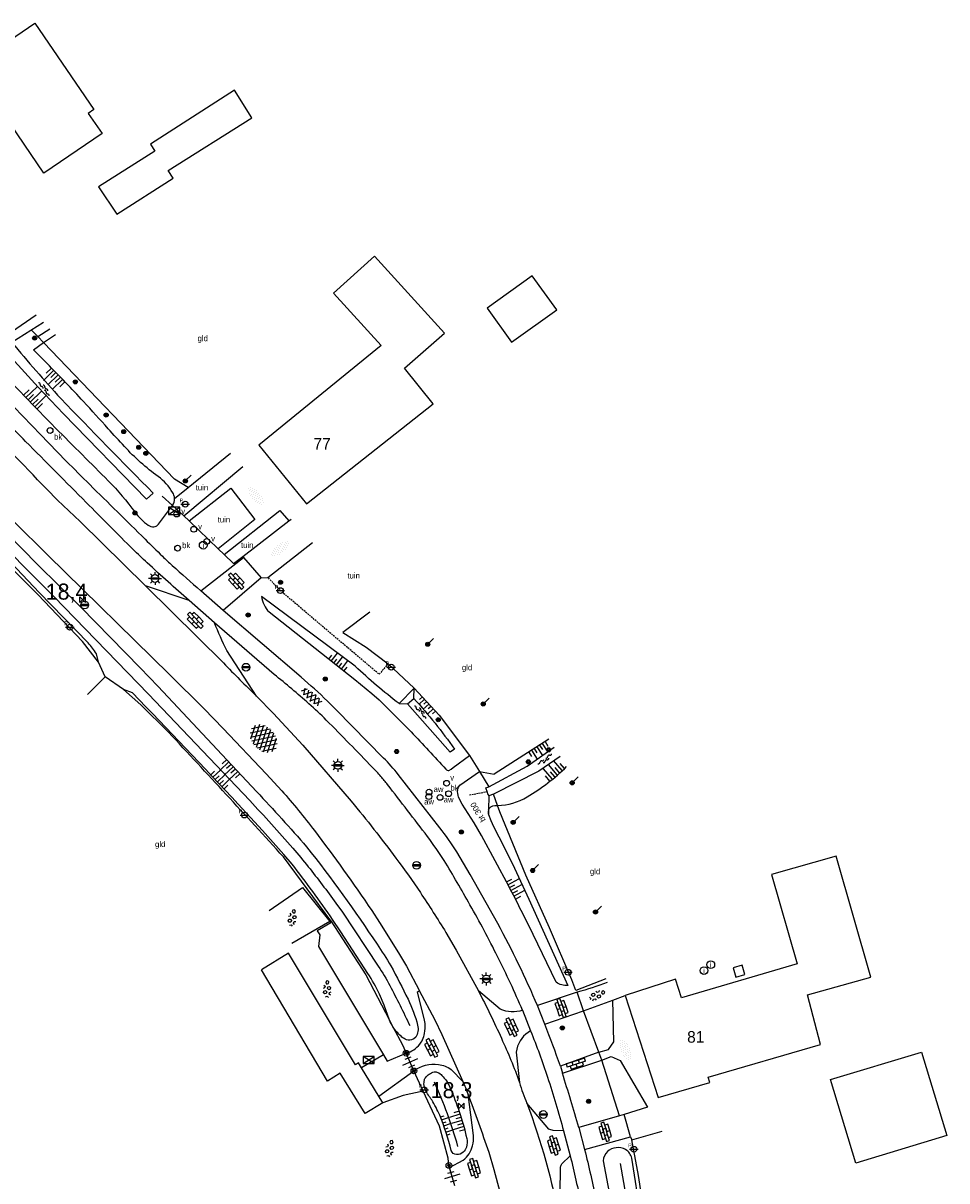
# Model space of a CAD drawing. Header units: metres. Extents: x 121538 to 126242, y 445257 to 454505.
# Tile 52 of 83: x 123392 to 123536, y 451784 to 451964. Entities that reach past the tile are written whole.
import ezdxf
from ezdxf.enums import TextEntityAlignment as Align

# ---------------------------------------------------------------- set-up
doc = ezdxf.new("R2010")
doc.units = ezdxf.units.M
doc.linetypes.add('STIPPELFIJN', pattern=[0.375, 0.25, -0.125])
for name, color, linetype in [('B01_F', 8, 'Continuous'), ('B01_T', 8, 'Continuous'), ('SYMBD01', 8, 'Continuous'), ('SYMBD02', 8, 'Continuous'), ('SYMBD04', 8, 'Continuous'), ('SYMBD05', 8, 'Continuous'), ('TEK-D05', 8, 'Continuous'), ('TEK-D20', 7, 'Continuous'), ('TER-D03S', 8, 'Continuous'), ('TER-T02', 8, 'RASTER'), ('TER-T03', 8, 'Continuous'), ('TER-T04', 8, 'HAAG'), ('TER-T09', 8, 'Continuous'), ('TER-T32', 8, 'RASTER'), ('TOPOT05', 8, 'STIPPELFIJN'), ('TOPOT06', 8, 'WALB'), ('TOPOT13', 8, 'STIPPELFIJN'), ('TOPOT14', 8, 'Continuous'), ('TOPOT21', 8, 'Continuous'), ('TOPOT22', 8, 'Continuous'), ('TOPOT24', 8, 'Continuous'), ('TOPOT26', 8, 'Continuous'), ('TOPOT28', 8, 'Continuous'), ('TOPOT30', 8, 'Continuous'), ('TOPOT31', 8, 'Continuous'), ('TOPOT50', 8, 'Continuous'), ('WAT-T00', 8, 'Continuous'), ('WEG-T01', 8, 'Continuous'), ('Z02', 8, 'Continuous')]:
    doc.layers.add(name, color=color, linetype=linetype)
doc.styles.add('ISO', font='provutr.shx')
doc.styles.add('rtw_iso', font='iso-rtw.shx')
doc.linetypes.add('HAAG', pattern='A,0.25,-0.25,[151,BLOK.SHX,S=0.25,R=0,X=0,Y=0],-0.25,0.25', length=1)
doc.linetypes.add('RASTER', pattern='A,0.25,-0.25,[150,BLOK.SHX,S=0.25,R=0,X=0,Y=0],-0.25,0.25', length=1)
doc.linetypes.add('WALB', pattern='A,0.5,[155,BLOK.SHX,S=0.25,R=0,X=0,Y=0],0.5', length=1)

# ---------------------------------------------------------------- blocks, each defined once
blk = doc.blocks.new('water-m')
at = {"linetype": 'Continuous'}
for centre, start, end in [((-0.01, 0.75), 129.7446, 230.2554), ((-0.32, 1.12), 309.7446, 50.2554), ((-0.32, 0.37), 309.7446, 50.2554), ((0.32, 0.01), 129.7446, 230.2554), ((0, 0.38), 309.7446, 50.2554), ((-0.01, -0.74), 129.7446, 230.2554), ((-0.32, -0.37), 309.7446, 50.2554), ((-0.32, -1.12), 309.7446, 50.2554), ((0, -0.37), 309.7446, 50.2554)]:
    blk.add_arc(centre, 0.244, start, end, dxfattribs=at)
blk = doc.blocks.new('talud')
for p, q in [((0, 0.75), (0.5, 0.75)), ((0, 0.5), (1, 0.5)), ((0, 0.25), (0.5, 0.25)), ((0, 0), (1, 0)), ((0, -0.25), (0.5, -0.25)), ((0, -0.5), (1, -0.5)), ((0, -0.75), (0.5, -0.75))]:
    blk.add_line(p, q)
blk = doc.blocks.new('beton-m')
for p, q in [((-0.68, 0.66), (-0.45, 0.52)), ((-0.45, 0.26), (-0.68, 0.13)), ((-0.23, 1.44), (-0.45, 1.31)), ((-0.45, 1.31), (-0.45, 1.05)), ((-0.45, 1.05), (-0.23, 0.92)), ((-0.45, 0.52), (-0.45, 0.26)), ((0, 1.31), (-0.23, 1.44)), ((-0.23, 0.92), (0, 1.05)), ((0, 1.05), (0, 1.31)), ((0, 0.52), (0.23, 0.66)), ((0, 0.26), (0, 0.52)), ((0.23, 0.13), (0, 0.26)), ((0.23, 0.66), (0.45, 0.52)), ((0.45, 0.26), (0.23, 0.13)), ((0.45, 0.52), (0.45, 0.26)), ((-0.45, -0.26), (-0.23, -0.13)), ((-0.45, -0.52), (-0.45, -0.26)), ((-0.23, -0.66), (-0.45, -0.52)), ((-0.23, -0.13), (0, -0.26)), ((0, -0.52), (-0.23, -0.66)), ((0, -0.26), (0, -0.52)), ((0, -1.05), (0.23, -0.92)), ((0.23, -0.92), (0.45, -1.05)), ((0.45, -0.26), (0.68, -0.13)), ((0.45, -0.52), (0.45, -0.26)), ((0.68, -0.66), (0.45, -0.52))]:
    blk.add_line(p, q)
blk = doc.blocks.new('halfverhard-m')
for p, q in [((-0.625, 0.625), (-0.625, 0.625)), ((-0.625, 0), (-0.625, 0)), ((-0.46875, 0.9375), (-0.46875, 0.9375)), ((-0.46875, 0.3125), (-0.46875, 0.3125)), ((-0.3125, 1.25), (-0.3125, 1.25)), ((-0.3125, 0.625), (-0.3125, 0.625)), ((-0.3125, 0), (-0.3125, 0)), ((-0.15625, 1.5625), (-0.15625, 1.5625)), ((-0.15625, 0.9375), (-0.15625, 0.9375)), ((-0.15625, 0.3125), (-0.15625, 0.3125)), ((0, 1.25), (0, 1.25)), ((0, 0.625), (0, 0.625)), ((0, 0), (0, 0)), ((0.15625, 1.5625), (0.15625, 1.5625)), ((0.15625, 0.9375), (0.15625, 0.9375)), ((0.15625, 0.3125), (0.15625, 0.3125)), ((0.3125, 1.25), (0.3125, 1.25)), ((0.3125, 0.625), (0.3125, 0.625)), ((0.3125, 0), (0.3125, 0)), ((0.46875, 0.9375), (0.46875, 0.9375)), ((0.46875, 0.3125), (0.46875, 0.3125)), ((0.625, 0.625), (0.625, 0.625)), ((0.625, 0), (0.625, 0)), ((-0.625, -0.625), (-0.625, -0.625)), ((-0.46875, -0.3125), (-0.46875, -0.3125)), ((-0.46875, -0.9375), (-0.46875, -0.9375)), ((-0.3125, -0.625), (-0.3125, -0.625)), ((-0.3125, -1.25), (-0.3125, -1.25)), ((-0.15625, -0.3125), (-0.15625, -0.3125)), ((-0.15625, -0.9375), (-0.15625, -0.9375)), ((-0.15625, -1.5625), (-0.15625, -1.5625)), ((0, -0.625), (0, -0.625)), ((0, -1.25), (0, -1.25)), ((0.15625, -0.3125), (0.15625, -0.3125)), ((0.15625, -0.9375), (0.15625, -0.9375)), ((0.15625, -1.5625), (0.15625, -1.5625)), ((0.3125, -0.625), (0.3125, -0.625)), ((0.3125, -1.25), (0.3125, -1.25)), ((0.46875, -0.3125), (0.46875, -0.3125)), ((0.46875, -0.9375), (0.46875, -0.9375)), ((0.625, -0.625), (0.625, -0.625))]:
    blk.add_line(p, q)
blk = doc.blocks.new('asfalt-xl')
at = {"linetype": 'Continuous'}
for p, q in [((1.01, 2.03), (-1.74, 0.43)), ((1.01, 2.03), (-1.74, 0.43)), ((0.41, 2.41), (-1.51, 1.29)), ((0.41, 2.41), (-1.51, 1.29)), ((1.75, 0.44), (-1.02, 2.02)), ((1.75, 0.44), (-1.02, 2.02)), ((1.52, 1.29), (-0.43, 2.4)), ((1.52, 1.29), (-0.43, 2.4)), ((1.4, 1.54), (-1.75, -0.3)), ((1.4, 1.54), (-1.75, -0.3)), ((1.41, -1.53), (-1.75, 0.28)), ((1.41, -1.53), (-1.75, 0.28)), ((1.65, -0.94), (-1.64, 0.94)), ((1.65, -0.94), (-1.64, 0.94)), ((1.64, 0.96), (-1.63, -0.95)), ((1.64, 0.96), (-1.63, -0.95)), ((1.77, -0.29), (-1.4, 1.52)), ((1.77, -0.29), (-1.4, 1.52)), ((1.76, 0.3), (-1.39, -1.53)), ((1.76, 0.3), (-1.39, -1.53)), ((1.02, -2.03), (-1.74, -0.45)), ((1.02, -2.03), (-1.74, -0.45)), ((0.41, -2.41), (-1.49, -1.33)), ((0.41, -2.41), (-1.49, -1.33)), ((1.75, -0.43), (-1, -2.03)), ((1.75, -0.43), (-1, -2.03)), ((1.53, -1.28), (-0.41, -2.41)), ((1.53, -1.28), (-0.41, -2.41))]:
    blk.add_line(p, q, dxfattribs=at)
blk = doc.blocks.new('asfalt-m')
for p, q in [((-0.63, 0.38), (0.64, 1.04)), ((-0.63, 0.4), (0.66, -0.42)), ((-0.57, -0.3), (0.73, 0.38)), ((-0.53, 1.07), (0.74, 0.27)), ((-0.52, 1.14), (0.54, 1.69)), ((-0.43, 1.75), (0.63, 1.08)), ((-0.56, -0.38), (0.58, -1.1)), ((-0.49, -0.96), (0.67, -0.36)), ((-0.46, -1.19), (0.39, -1.73)), ((-0.34, -1.59), (0.57, -1.11))]:
    blk.add_line(p, q)
blk = doc.blocks.new('DRHEK')
at = {"linetype": 'Continuous'}
for p, q in [((1.25, 0), (-1.25, 0)), ((-0.5, 0.7), (0.5, 0.7)), ((-0.5, -0.7), (0.5, -0.7))]:
    blk.add_line(p, q, dxfattribs=at)
blk = doc.blocks.new('Prov-grensst')
blk.add_line((-0.67, 0), (0.67, 0))
blk.add_circle((0, 0), 0.45)
at = {"style": 'ISO'}
blk.add_text('P', height=0.6, dxfattribs=at).set_placement((-0.61, 0.58), align=Align.MIDDLE)
blk = doc.blocks.new('paal')
for radius in [0.45, 0.2]:
    blk.add_circle((0, 0), radius)
blk = doc.blocks.new('lichtmast')
for p, q in [((-0.6, 0), (-1, 0)), ((-0.71, 0.71), (-0.42, 0.42)), ((0, 0.6), (0, 1)), ((0.42, 0.42), (0.71, 0.71)), ((0.6, 0), (1, 0)), ((-0.42, -0.42), (-0.71, -0.71)), ((0, -0.6), (0, -1)), ((0.42, -0.42), (0.71, -0.71))]:
    blk.add_line(p, q)
blk.add_circle((0, 0), 0.6)
blk = doc.blocks.new('kilometerpaal')
for p, q in [((-0.44, 0.44), (0.44, -0.44)), ((-0.44, -0.44), (-0.44, 0.44)), ((0.44, 0.44), (-0.44, -0.44)), ((0.44, -0.44), (0.44, 0.44))]:
    blk.add_line(p, q)
at = {"style": 'rtw_iso'}
blk.add_attdef('KILOMETERPAAL', (0.59, 0.87), '', height=2.5, dxfattribs=at)
blk = doc.blocks.new('schk')
for p, q in [((-0.86, -0.56), (0.86, 0.56)), ((0.86, 0.56), (-0.86, 0.56)), ((-0.86, 0.56), (-0.86, -0.56)), ((0.86, -0.56), (-0.86, 0.56)), ((0.86, -0.56), (0.86, 0.56)), ((-0.86, -0.56), (0.86, -0.56))]:
    blk.add_line(p, q)
blk = doc.blocks.new('BOOM')
for radius in [0.315, 0.225, 0.135]:
    blk.add_circle((0, 0), radius)
blk = doc.blocks.new('vruchtboom')
blk.add_line((0, 0), (0.919239, 0.919239))
for radius in [0.315, 0.225, 0.135]:
    blk.add_circle((0, 0), radius)
blk = doc.blocks.new('afsl-water')
blk.add_circle((0, 0), 0.45)
at = {"style": 'ISO'}
blk.add_attdef('AFSL-WATER', (0.7, 0), '', height=0.9, dxfattribs=at)
blk = doc.blocks.new('brandkraan')
blk.add_circle((0, 0), 0.45)
at = {"style": 'ISO'}
blk.add_attdef('BRANDKRAAN', (0.7, 0), '', height=0.9, dxfattribs=at)
blk = doc.blocks.new('verklikker')
blk.add_circle((0, 0), 0.45)
at = {"style": 'ISO'}
blk.add_attdef('VERKLIKKER', (0.7, 0), '', height=0.9, dxfattribs=at)
blk = doc.blocks.new('inspectieput')
blk.add_circle((0, 0), 0.6)
at = {"style": 'ISO'}
blk.add_text('i', height=0.8, dxfattribs=at).set_placement((0, 0), align=Align.MIDDLE)
blk = doc.blocks.new('balise')
blk.add_hatch(color=256).paths.add_polyline_path([(0.6, 0, 0.086579), (0.56, 0.2), (-0.56, 0.2, 0.086579), (-0.6, 0, 0.085386), (-0.57, -0.2), (0.57, -0.2, 0.085386)])
blk.add_circle((0, 0), 0.6)
blk = doc.blocks.new('klinkers-m')
for p, q in [((0, 1.5), (-0.5, 1.5)), ((-0.5, 1.5), (-0.5, 0.5)), ((-0.5, 0.5), (-0.5, -0.5)), ((0, 0.5), (-0.5, 0.5)), ((0, 1.5), (0, 1)), ((0.5, 1), (0, 1)), ((0, 1), (0, 0.5)), ((0, 0.5), (0, 0)), ((0.5, 0), (0, 0)), ((0, 0), (0, -0.5)), ((0.5, 0), (0.5, 1)), ((0.5, -1), (0.5, 0)), ((-0.5, -0.5), (-0.5, -1.5)), ((0, -0.5), (-0.5, -0.5)), ((-0.5, -1.5), (0, -1.5)), ((0, -0.5), (0, -1)), ((0, -1), (0.5, -1)), ((0, -1), (0, -1.5))]:
    blk.add_line(p, q)
blk = doc.blocks.new('klinkers-l')
at = {"linetype": 'Continuous'}
for p, q in [((-0.25, 1), (-0.75, 1)), ((-0.75, 1), (-0.75, 0)), ((-0.25, 0), (-0.75, 0)), ((-0.75, 0), (-0.75, -1)), ((0.25, 1.5), (-0.25, 1.5)), ((-0.25, 1.5), (-0.25, 0.5)), ((0.25, 0.5), (-0.25, 0.5)), ((-0.25, 0.5), (-0.25, -0.5)), ((0.25, 0.5), (0.25, 1.5)), ((0.75, 1), (0.25, 1)), ((0.25, -0.5), (0.25, 0.5)), ((0.75, 0), (0.75, 1)), ((-0.75, -1), (-0.25, -1)), ((-0.25, -0.5), (-0.25, 0)), ((0.25, -0.5), (-0.25, -0.5)), ((-0.25, -0.5), (-0.25, -1.5)), ((-0.25, -1.5), (0.25, -1.5)), ((0.75, 0), (0.25, 0)), ((0.25, 0), (0.25, -0.5)), ((0.25, -1.5), (0.25, -0.5)), ((0.25, -1), (0.75, -1)), ((0.75, -1), (0.75, 0))]:
    blk.add_line(p, q, dxfattribs=at)

msp = doc.modelspace()

# ---------------------------------------------------------------- linework, layer by layer
at = {"layer": 'B01_F'}
for points in [[(123404.22, 451946.61), (123395.19, 451940.45), (123383.87, 451957.04), (123393.77, 451963.79), (123402.94, 451950.34), (123402.07, 451949.75), (123404.22, 451946.61)], [(123457.51, 451915.54), (123446.59, 451927.54), (123440.23, 451921.76), (123447.64, 451913.62), (123428.59, 451898.13), (123436.02, 451889), (123455.75, 451904.58), (123451.26, 451910.11), (123457.51, 451915.54)], [(123467.94, 451914.14), (123474.97, 451919.21), (123471.16, 451924.5), (123464.12, 451919.43), (123467.94, 451914.14)], [(123516, 451804.89), (123513.97, 451812.59), (123523.8, 451815.38), (123518.4, 451834.2), (123508.36, 451831.32), (123512.34, 451817.46), (123494.39, 451812.16), (123493.44, 451815.06), (123485.61, 451812.5), (123490.71, 451796.62), (123498.77, 451798.95), (123498.53, 451799.8), (123516, 451804.89)], [(123503.82, 451817.24), (123502.38, 451816.81), (123502.8, 451815.37), (123504.24, 451815.8), (123503.82, 451817.24)], [(123517.55, 451799.44), (123531.71, 451803.72), (123535.64, 451790.74), (123521.48, 451786.45), (123517.55, 451799.44)]]:
    msp.add_lwpolyline(points, dxfattribs=at)
at = {"layer": 'B01_T'}
for points in [[(123424.81, 451953.38), (123411.76, 451944.95)], [(123427.52, 451949.07), (123424.81, 451953.38)], [(123414.51, 451940.87), (123427.52, 451949.07)], [(123412.44, 451943.87), (123403.69, 451938.3)], [(123411.76, 451944.95), (123412.44, 451943.87)], [(123415.29, 451939.65), (123414.51, 451940.87)], [(123403.69, 451938.3), (123406.54, 451934.09)], [(123406.54, 451934.09), (123415.29, 451939.65)], [(123433.22, 451819.08), (123429.01, 451816.49)], [(123443.65, 451801.73), (123433.22, 451819.08)], [(123439.3, 451799.2), (123429.01, 451816.49)], [(123444.1, 451802.01), (123443.65, 451801.73)], [(123444.56, 451801.26), (123444.1, 451802.01)], [(123441.27, 451800.41), (123439.3, 451799.2)], [(123445.14, 451794.13), (123441.27, 451800.41)], [(123447.9, 451795.82), (123444.56, 451801.26)], [(123447.9, 451795.82), (123445.14, 451794.13)]]:
    msp.add_lwpolyline(points, dxfattribs=at)
at = {"layer": 'TER-T02', "flags": 128}
for points in [[(123394.23, 451915.03), (123393.32, 451915.97)], [(123394.23, 451915.03), (123396.1, 451916.24)], [(123395.13, 451914.08), (123394.23, 451915.03)], [(123417.61, 451891.55), (123415.52, 451892.83), (123395.13, 451914.08)], [(123417.61, 451891.55), (123424.2, 451896.87)], [(123415.52, 451889.84), (123417.61, 451891.55)], [(123403.65, 451864.39), (123401.16, 451867.61), (123394.22, 451874.89), (123382.89, 451886.16)], [(123445.87, 451872.16), (123441.68, 451868.97), (123445.29, 451866.69), (123448.71, 451864.12)], [(123404.71, 451862.08), (123403.65, 451864.39)], [(123448.71, 451864.12), (123452.79, 451860.31)], [(123407.57, 451860.1), (123404.71, 451862.08)], [(123452.79, 451860.31), (123456.69, 451856.1), (123461.37, 451849.87)], [(123461.37, 451849.87), (123462.92, 451847.36)], [(123462.92, 451847.36), (123464.39, 451844.99)], [(123465.76, 451842.06), (123465.1, 451843.82)], [(123482.58, 451815.1), (123477.95, 451813.28), (123477.31, 451814.93), (123473.82, 451823.03), (123470.16, 451831.24), (123466.12, 451841.08), (123465.76, 451842.06)], [(123439.66, 451824.03), (123433.76, 451820.6)], [(123439.84, 451824.14), (123439.66, 451824.03)], [(123439.84, 451824.14), (123445.28, 451815.72), (123448.95, 451808.66)], [(123448.95, 451808.66), (123449.48, 451807.65)], [(123449.48, 451807.65), (123450.94, 451804.84), (123451.52, 451803.53)], [(123454.16, 451797.65), (123452.74, 451800.78)], [(123454.16, 451797.65), (123451.09, 451796.93), (123447.9, 451795.82)], [(123458.19, 451786.08), (123458.05, 451787.19), (123456.73, 451792.18), (123454.16, 451797.65)], [(123486.66, 451790.04), (123491.35, 451791.4)], [(123493, 451724.37), (123491.39, 451724.34), (123490.97, 451756.53), (123490.55, 451763.43), (123489.78, 451770.57), (123487.7, 451784.51), (123486.66, 451790.04)]]:
    msp.add_lwpolyline(points, dxfattribs=at)
msp.add_lwpolyline([(123439.84, 451824.14), (123432.46, 451834.07, 0.002561), (123414.57, 451853.47), (123410.26, 451857.75), (123407.57, 451860.1)], format="xyb", dxfattribs=at)
at = {"layer": 'TER-T03'}
for points in [[(123452.74, 451800.78), (123451.52, 451803.53)], [(123458.28, 451785.76), (123458.19, 451786.08)], [(123459.13, 451782.92), (123458.28, 451785.76)]]:
    msp.add_lwpolyline(points, dxfattribs=at)
at = {"layer": 'TER-T04', "flags": 128}
for points in [[(123413.57, 451890.22), (123415.19, 451888.74)], [(123415.19, 451888.74), (123416.95, 451887.14)], [(123416.95, 451887.14), (123417.78, 451886.35)], [(123417.78, 451886.35), (123422.3, 451882.01)], [(123426.12, 451880.83), (123433.28, 451886.34)], [(123433.28, 451886.34), (123433.63, 451886.62)], [(123430.03, 451877.54), (123436.97, 451882.99)], [(123422.3, 451882.01), (123423.2, 451881.14)], [(123423.2, 451881.14), (123424.68, 451879.72), (123426.12, 451880.83)]]:
    msp.add_lwpolyline(points, dxfattribs=at)
at = {"layer": 'TER-T09'}
for points in [[(123395.13, 451914.08), (123396.99, 451915.36)], [(123452.79, 451860.31), (123450.42, 451857.93)], [(123452.74, 451858.7), (123452.79, 451860.31)], [(123450.42, 451857.93), (123451.73, 451857.89)], [(123473.75, 451852.4), (123465.24, 451846.97)]]:
    msp.add_lwpolyline(points, dxfattribs=at)
for points in [[(123415.52, 451889.84, 0.041173), (123415.4, 451890.34, 0.049808), (123415.22, 451890.73, 0.105466), (123412.96, 451893.24, -0.050104), (123407.71, 451897.92, -0.001498), (123405.18, 451900.69, 0.000984), (123401.34, 451904.92, 0.006791), (123398.54, 451907.9, 0.003896), (123393.54, 451912.99), (123395.13, 451914.08)], [(123386.49, 451912.26, -0.014692), (123387.38, 451910.84, 0.008773), (123396.95, 451900.84, 0.00198), (123401.17, 451896.61, -0.002075), (123405.19, 451892.58, -0.037137), (123409.36, 451887.7, 0.083387), (123411.42, 451885.69, 0.0812), (123411.81, 451885.5, 0.073246), (123412.3, 451885.43, 0.124097), (123412.63, 451885.52, 0.091048), (123412.99, 451885.82), (123415.19, 451888.74)], [(123415.19, 451888.74, 0.1997), (123415.52, 451889.84)], [(123403.65, 451864.39), (123403.37, 451865.67, 0.045573), (123402.06, 451867.4), (123394.45, 451875.2), (123383.95, 451886.28, -0.240604), (123385.68, 451887.23, -0.248445), (123387.07, 451886.76), (123394.18, 451879.55), (123400.93, 451872.93), (123410.15, 451863.5), (123412.95, 451860.57), (123428.27, 451844.24, -0.010093), (123436.04, 451835.65, -0.020418), (123447, 451820.5, -0.013985), (123449.14, 451817.13, -0.012598), (123451.82, 451811.92, -0.047376), (123453.32, 451807.88, -0.218062), (123453.02, 451806.02), (123452.74, 451805.77), (123452.36, 451805.61, -0.169577), (123451.37, 451805.73, -0.068285), (123450.73, 451806.16, -0.069483), (123449.48, 451807.65)], [(123448.95, 451808.66), (123448.11, 451810.99), (123447.38, 451812.7, 0.032518), (123445.58, 451815.94), (123441.39, 451822.42), (123440.09, 451824.35, 0.013488), (123433.79, 451832.95), (123432.51, 451834.47), (123429.21, 451838.16), (123425.41, 451842.27, 0.005456), (123408.94, 451859.59), (123407.57, 451860.1)], [(123449.48, 451807.65, -0.04063), (123448.95, 451808.66)], [(123490.08, 451721.11), (123490.24, 451756.46, 0.023539), (123489.42, 451769.36), (123486.66, 451787.21, 0.181758), (123485.67, 451788.54, 0.163661), (123484.19, 451788.82, 0.162168), (123482.84, 451788.22, 0.175254), (123482.16, 451786.78), (123485.66, 451768.45, -0.030791), (123486.64, 451756.09), (123486.69, 451740.46), (123487.29, 451697.79, 0.001983), (123487.48, 451648.96), (123487.35, 451625.55), (123487.6, 451598.85), (123487.43, 451569.09)]]:
    msp.add_lwpolyline(points, format="xyb", dxfattribs=at)
at = {"layer": 'TER-T09', "flags": 128}
msp.add_lwpolyline([(123443.53, 451861.66), (123446.21, 451859.52), (123447.31, 451858.53), (123452.3, 451853.54, -0.010315), (123457.7, 451847.7, 0.275959), (123458.19, 451847.54), (123458.55, 451847.7), (123458.84, 451847.97), (123461.37, 451849.87)], format="xyb", dxfattribs=at)
msp.add_lwpolyline([(123458.54, 451788.38, 0.036505), (123456.76, 451793.89, 0.034815), (123455.51, 451796.26, -0.03238), (123454.52, 451797.8), (123454.37, 451798.27, -0.099869), (123454.34, 451799.24, -0.106938), (123454.52, 451799.68, -0.197356), (123455.91, 451800.62, -0.122774), (123456.46, 451800.55, -0.098669), (123457.1, 451800.08, -0.088778), (123458.32, 451798.24, -0.048505), (123460.96, 451790.28, -0.128153), (123460.92, 451788.93, -0.127911), (123460.41, 451788.13, -0.201017), (123459.37, 451787.75, -0.274003)], format="xyb", close=True, dxfattribs=at)
at = {"layer": 'TER-T32', "flags": 128}
msp.add_lwpolyline([(123404.71, 451862.08), (123401.95, 451859.35)], dxfattribs=at)
at = {"layer": 'TOPOT05', "flags": 128}
msp.add_lwpolyline([(123448.71, 451864.12), (123447.33, 451862.48), (123431.96, 451875.5), (123430.03, 451877.54)], dxfattribs=at)
at = {"layer": 'TOPOT06', "flags": 128}
msp.add_lwpolyline([(123393.99, 451918.35), (123390.15, 451915.7)], dxfattribs=at)
at = {"layer": 'TOPOT13'}
msp.add_line((123461.37, 451843.72), (123464.13, 451844.23), dxfattribs=at)
at = {"layer": 'TOPOT50', "flags": 128}
for points in [[(123385.7, 451885.61), (123396.71, 451874.6), (123411.46, 451859.41), (123427.2, 451842.83, -0.009901), (123433.91, 451835.42, -0.013508), (123436.3, 451832.55, -0.007092), (123440.61, 451826.9), (123441.62, 451825.46), (123447.18, 451817.1, -0.024197), (123448.99, 451814.05, -0.012344), (123452.09, 451807.83)], [(123459.59, 451789.04, 0.03679), (123455.95, 451799.03)]]:
    msp.add_lwpolyline(points, format="xyb", dxfattribs=at)
at = {"layer": 'TOPOT50'}
for points in [[(123450.42, 451857.93, -0.023291), (123443.59, 451863.73), (123429.05, 451874.6, 0.171423), (123430.21, 451872.18), (123443.53, 451861.66)], [(123465.76, 451842.06, 0.123245), (123470.36, 451843.42, 0.061672), (123476.49, 451848.13)], [(123464.32, 451840.67), (123464.68, 451839.72), (123465.12, 451838.81), (123466.78, 451835.6), (123468.37, 451832.34), (123470.62, 451827.51), (123476.7, 451814.05, -0.152769), (123474.85, 451814.57), (123471.29, 451821.98, 0.009651), (123467.49, 451829.5), (123463.24, 451837.38), (123462.1, 451839.35), (123460.23, 451842.3), (123459.69, 451843.39, -0.118447), (123459.54, 451844.55, -0.104841), (123459.9, 451845.26), (123462.92, 451847.36)], [(123464.34, 451841.38, 0.175221), (123464.32, 451840.67)], [(123464.34, 451841.38, -0.308807), (123465.32, 451842.05, 0.011053), (123465.76, 451842.06)], [(123484.8, 451786.36), (123487.88, 451768.89, -0.014105), (123488.49, 451762.78, -0.015275), (123488.77, 451756.15), (123488.93, 451720.64), (123489.67, 451718.85)]]:
    msp.add_lwpolyline(points, format="xyb", dxfattribs=at)
for points in [[(123462.92, 451847.36), (123465.24, 451846.97)], [(123464.4, 451843.6), (123464.34, 451841.38)], [(123464.34, 451841.38), (123464.32, 451840.67)]]:
    msp.add_lwpolyline(points, dxfattribs=at)
at = {"layer": 'WAT-T00'}
for points in [[(123395.12, 451917.23), (123390.2, 451914.12, 0.010659), (123397.8, 451905.4, 0.003808), (123412.18, 451890.66), (123411.16, 451889.71), (123398.21, 451903.03), (123394.31, 451907.14), (123387.96, 451914.07), (123390.15, 451915.7)], [(123452.74, 451858.7, -0.032837), (123459.05, 451850.83), (123458.38, 451850.37), (123451.73, 451857.89)], [(123464.4, 451843.6, -0.026768), (123464.13, 451844.23, -0.024753), (123463.94, 451844.84), (123464.39, 451844.99)]]:
    msp.add_lwpolyline(points, format="xyb", dxfattribs=at)
for points in [[(123451.73, 451857.89), (123452.74, 451858.7)], [(123464.39, 451844.99), (123470.34, 451848.21), (123474.56, 451851.15)], [(123475.5, 451849.67), (123472.18, 451847.39), (123465.1, 451843.82)], [(123465.1, 451843.82), (123464.4, 451843.6)]]:
    msp.add_lwpolyline(points, dxfattribs=at)
at = {"layer": 'WEG-T01', "flags": 128}
for points in [[(123417.77, 451873.97, -0.004157), (123411.25, 451879.81, -0.011974), (123409.06, 451881.9, -0.000556), (123401.76, 451889.23, -0.000429), (123392.33, 451898.72, -0.005334), (123389.31, 451901.83, -0.002211), (123382.16, 451909.43, 6.961498)], [(123383.97, 451911.07, 0.004178), (123395.04, 451899.36, 0.006514), (123402.31, 451892, 0.000173), (123410.93, 451883.5, 0.000555), (123413.62, 451880.85, 0.010477), (123415.14, 451879.42, 0.0037), (123419.57, 451875.48)], [(123390.46, 451886.3), (123395.78, 451881.02), (123414.73, 451862.45), (123420.13, 451857.1), (123423.08, 451854.07), (123429.78, 451847.02), (123432.18, 451844.37, -0.017865), (123437.27, 451838.16, -0.013101), (123446.17, 451825.75), (123447.41, 451823.89), (123450.33, 451819.16), (123451.56, 451817.07), (123453.62, 451813.23)], [(123471.97, 451810.94, 0.022816), (123465.8, 451823.69), (123461.5, 451831.34), (123459.4, 451834.84, 0.02531), (123456.77, 451838.61), (123450.3, 451846.91, 0.02607), (123448.02, 451849.46), (123440.66, 451856.98), (123439.3, 451858.32, 0.0109), (123435.2, 451862.03), (123423.07, 451872.41)], [(123469.64, 451810.21, 0.007179), (123467.76, 451814.42, 0.007179), (123465.76, 451818.57, 0.007122), (123463.67, 451822.62, 0.007122), (123461.45, 451826.62, 0.013349), (123457.42, 451833.51, 0.023573), (123454.85, 451837.24, 0.002429), (123448.64, 451845.33, 0.015035), (123447.59, 451846.6, 0.012253), (123446.3, 451848, 0.002257), (123439.11, 451855.36, 0.01834), (123436.4, 451857.91, 0.009664), (123431.01, 451862.46), (123421.73, 451870.48)], [(123469.64, 451810.21, -0.202591), (123466.18, 451810.41), (123462.78, 451813.23)], [(123470.88, 451807.01, 0.21604), (123468.75, 451804.18), (123468.67, 451803.72), (123469.16, 451798.97)], [(123470.88, 451807.01, -0.015591), (123473.53, 451799.81, -0.014721), (123476.01, 451791.44)], [(123475.52, 451801.54, 0.00743), (123473.1, 451808.03)], [(123478.37, 451791.95, 0.011313), (123475.83, 451800.41)], [(123458.28, 451785.76), (123460.42, 451786.89, 0.15306), (123461.86, 451789.13, 0.0904), (123462, 451790.73), (123461.17, 451797.17)], [(123476.01, 451791.44), (123474.42, 451791.51, -0.105117), (123473.73, 451791.74), (123470.31, 451795.77)], [(123475.44, 451777.48), (123475.56, 451785.84, -0.126243), (123475.75, 451786.32), (123477.05, 451787.56)], [(123477.05, 451787.56, -0.010204), (123478.77, 451779.94), (123479.04, 451778.42), (123480.56, 451768.77, -0.011254), (123481.12, 451764.33, -0.012575), (123481.86, 451755.81), (123482.49, 451740.37), (123482.66, 451734.26), (123482.78, 451723.19), (123482.74, 451714.86), (123482.77, 451672.66), (123482.74, 451649.17, -0.002081), (123482.97, 451567.43)], [(123479.29, 451788.55, -0.010965), (123481.11, 451780.56), (123481.39, 451778.96), (123482.91, 451769.15), (123483.48, 451764.54, -0.012044), (123484.24, 451756.06), (123484.87, 451740.38), (123485.03, 451734.22), (123485.11, 451723.06), (123485.09, 451714.77, -0.001414), (123485.16, 451672.6), (123485.25, 451626.1), (123485.34, 451598.78), (123485.36, 451566.8)]]:
    msp.add_lwpolyline(points, format="xyb", dxfattribs=at)
at = {"layer": 'WEG-T01'}
for points in [[(123410.99, 451876.25), (123400.81, 451886.25), (123397.31, 451889.6), (123395.63, 451891.29, -0.004158), (123384.35, 451903.13), (123383.07, 451904.51), (123382.84, 451904.98)], [(123410.99, 451876.25), (123423.13, 451864.26, 0.013783), (123428.26, 451859.1)], [(123428.26, 451859.1), (123423.63, 451866.18, -0.019543), (123421.73, 451870.48)], [(123428.26, 451859.1), (123430.92, 451856.36), (123435.46, 451851.44), (123442.98, 451842.72, -0.016465), (123449.92, 451833.89, -0.015357), (123453.74, 451828.53, -0.007322), (123457.72, 451822.31), (123459.31, 451819.57), (123462.78, 451813.23)], [(123482.8, 451814.52, -0.015206), (123478.14, 451813.01)], [(123451.52, 451803.53, 0.072512), (123452.72, 451804.07, 0.056346), (123453.64, 451804.94, 0.080262), (123454.09, 451805.62, 0.052414), (123454.37, 451806.62, 0.082736), (123454.5, 451808.13), (123454.41, 451808.68), (123453.29, 451813.1), (123453.62, 451813.23)], [(123462.78, 451813.23, -0.014007), (123466.35, 451805.85, -0.023762), (123469.16, 451798.97)], [(123452.74, 451800.78, -0.209133), (123456.56, 451801.79, -0.108826), (123458.53, 451801.02), (123460.38, 451799.07)], [(123461.17, 451797.17, 0.031793), (123460.38, 451799.07)], [(123469.16, 451798.97, 0.028642), (123470.31, 451795.77)], [(123466.86, 451779.24), (123465.24, 451785.39), (123464.42, 451788.08, 0.009894), (123461.17, 451797.17)], [(123470.31, 451795.77, -0.041373), (123475.44, 451777.48)]]:
    msp.add_lwpolyline(points, format="xyb", dxfattribs=at)
for points in [[(123416.95, 451887.14), (123426.11, 451894.79)], [(123417.78, 451886.35), (123424.25, 451891.42), (123428, 451886.57), (123422.3, 451882.01)], [(123423.2, 451881.14), (123431.88, 451887.99), (123433.28, 451886.34)], [(123419.57, 451875.48), (123426.25, 451880.66)], [(123426.12, 451880.83), (123426.25, 451880.66)], [(123426.25, 451880.66), (123428.97, 451877.51)], [(123428.97, 451877.51), (123423.07, 451872.41)], [(123428.97, 451877.51), (123430.03, 451877.54)], [(123417.77, 451873.97), (123410.99, 451876.25)], [(123423.07, 451872.41), (123419.57, 451875.48)], [(123421.73, 451870.48), (123417.77, 451873.97)], [(123430.21, 451825.74), (123435.39, 451829.3), (123439.66, 451824.03)], [(123439.66, 451824.03), (123439.81, 451823.84), (123437.68, 451822.55), (123438.09, 451821.95), (123437.9, 451820.11), (123447.99, 451803.3)], [(123460.38, 451799.07), (123457.15, 451806.38), (123456.05, 451808.68), (123453.62, 451813.23)], [(123478.14, 451813.01), (123471.97, 451810.94)], [(123479.13, 451810.14), (123478.14, 451813.01)], [(123483.67, 451811.8), (123485.61, 451812.5)], [(123473.1, 451808.03), (123471.97, 451810.94)], [(123479.13, 451810.14), (123483.67, 451811.8)], [(123481.52, 451803.68), (123483.03, 451804.11), (123483.84, 451805.31), (123483.67, 451811.8)], [(123469.64, 451810.21), (123470.88, 451807.01)], [(123473.1, 451808.03), (123479.13, 451810.14)], [(123481.52, 451803.68), (123479.13, 451810.14)], [(123447.99, 451803.3), (123444.56, 451801.26)], [(123447.99, 451803.3), (123448.56, 451802.3), (123451.52, 451803.53)], [(123481.52, 451803.68), (123475.52, 451801.54)], [(123481.98, 451802.46), (123481.52, 451803.68)], [(123475.52, 451801.54), (123475.83, 451800.41)], [(123475.83, 451800.41), (123481.98, 451802.46)], [(123481.98, 451802.46), (123483.43, 451803), (123484.82, 451802.41), (123489.07, 451795.16), (123485.46, 451794.02)], [(123484.73, 451793.8), (123481.98, 451802.46)], [(123447.27, 451796.85), (123452.74, 451800.78)], [(123484.73, 451793.8), (123478.37, 451791.95)], [(123485.46, 451794.02), (123484.73, 451793.8)], [(123486.42, 451790.54), (123485.46, 451794.02)], [(123476.01, 451791.44), (123477.05, 451787.56)], [(123478.37, 451791.95), (123479.29, 451788.55)], [(123479.29, 451788.55), (123486.42, 451790.54)], [(123486.42, 451790.54), (123486.66, 451790.04)]]:
    msp.add_lwpolyline(points, dxfattribs=at)

# ---------------------------------------------------------------- block references
at = {"layer": 'SYMBD01'}
for name, p, rotation in [('asfalt-m', (123436.77, 451859.05), 230.5828175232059), ('asfalt-xl', (123429.37, 451852.52), 221.7710538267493), ('beton-m', (123433.79, 451824.42), 336.1860571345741), ('beton-m', (123439.23, 451813.34), 346.8226443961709), ('beton-m', (123481.08, 451812.5), 283.3007266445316), ('beton-m', (123448.96, 451788.54), 336.1860571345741)]:
    msp.add_blockref(name, p, dxfattribs=dict(at, rotation=rotation))
at = {"layer": 'SYMBD02'}
for name, p, rotation in [('halfverhard-m', (123428.15, 451890.25), 219.7232809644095), ('halfverhard-m', (123431.9, 451882.02), 307.988227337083), ('klinkers-l', (123425.1, 451876.97), 222.8897040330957), ('klinkers-l', (123418.72, 451870.88), 224.0559668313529), ('klinkers-l', (123475.71, 451810.56), 199.4942529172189), ('klinkers-l', (123467.91, 451807.59), 25.57406355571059), ('klinkers-l', (123455.53, 451804.36), 207.6874438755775), ('halfverhard-m', (123485.65, 451804.04), 201.0124264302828), ('klinkers-m', (123478, 451801.83), 287.519785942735), ('klinkers-l', (123482.49, 451791.3), 196.9717701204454), ('klinkers-l', (123474.51, 451789.17), 196.8593107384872), ('klinkers-l', (123462.1, 451785.64), 197.7216314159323)]:
    msp.add_blockref(name, p, dxfattribs=dict(at, rotation=rotation))
at = {"layer": 'SYMBD04', "yscale": 2}
for p, xscale, zscale, rotation in [((123397.4, 451909.06), 2.245977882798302, 2.245977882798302, 224.187996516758), ((123393.06, 451904.83), 2.421580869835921, 2.421580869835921, 43.93408375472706), ((123440.67, 451863.91), 1.56484443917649, 1.56484443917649, 51.68753047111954), ((123455.07, 451857.86), 1.17888823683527, 1.17888823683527, 222.6590402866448), ((123471.87, 451851.2), 1.610417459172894, 1.610417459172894, 302.5370671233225), ((123424.64, 451848.11), 1.911183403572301, 1.911183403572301, 223.1298815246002), ((123475.03, 451846.85), 2.093651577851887, 2.093651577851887, 130.5135506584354), ((123422.16, 451845.73), 1.674826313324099, 1.674826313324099, 43.23516274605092), ((123467.82, 451828.85), 1.943607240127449, 1.943607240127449, 27.87452664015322), ((123460.2, 451793.07), 1.703317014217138, 1.703317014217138, 197.0359767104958), ((123457.38, 451792.21), 1.124096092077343, 1.124096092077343, 19.03734464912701)]:
    msp.add_blockref('talud', p, dxfattribs=dict(at, xscale=xscale, zscale=zscale, rotation=rotation))
at = {"layer": 'SYMBD05'}
for p, rotation in [((123395.3, 451906.93), 38.30068170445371), ((123453.84, 451856.7), 43.07945979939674), ((123473.19, 451849.2), 306.3532533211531)]:
    msp.add_blockref('water-m', p, dxfattribs=dict(at, rotation=rotation))
at = {"layer": 'TER-D03S'}
for p, rotation in [((123452.13, 451802.15), 23.92185093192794), ((123458.71, 451784.33), 16.64658960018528)]:
    msp.add_blockref('DRHEK', p, dxfattribs=dict(at, rotation=rotation))
at = {"layer": 'TOPOT14'}
for p in [(123415.44, 451887.91), (123445.68, 451802.47)]:
    msp.add_blockref('schk', p, dxfattribs=at)
at = {"layer": 'TOPOT21'}
for p in [(123412.47, 451877.39), (123440.91, 451848.31), (123464, 451815.09)]:
    msp.add_blockref('lichtmast', p, dxfattribs=at)
at = {"layer": 'TOPOT22'}
for name, p in [('Prov-grensst', (123417.17, 451888.95)), ('Prov-grensst', (123431.96, 451875.5)), ('Prov-grensst', (123399.23, 451869.82)), ('Prov-grensst', (123449.22, 451863.6)), ('Prov-grensst', (123426.37, 451840.59)), ('Prov-grensst', (123476.71, 451816.12)), ('paal', (123451.52, 451803.53)), ('paal', (123452.74, 451800.78)), ('Prov-grensst', (123454.34, 451797.84)), ('Prov-grensst', (123486.96, 451788.59)), ('paal', (123458.19, 451786.08))]:
    msp.add_blockref(name, p, dxfattribs=at)
at = {"layer": 'TOPOT24'}
ref = msp.add_blockref('brandkraan', (123396.13, 451900.41), dxfattribs=at)
ref.add_attrib('BRANDKRAAN', 'bk', (123396.76, 451898.99), dxfattribs={"height": 0.9, "style": 'ISO'})
ref = msp.add_blockref('brandkraan', (123415.98, 451882.11), dxfattribs=at)
ref.add_attrib('BRANDKRAAN', 'bk', (123416.68, 451882.11), dxfattribs={"height": 0.9, "style": 'ISO'})
ref = msp.add_blockref('afsl-water', (123455.1, 451844.16), dxfattribs=at)
ref.add_attrib('AFSL-WATER', 'aw', (123455.8, 451844.16), dxfattribs={"height": 0.9, "style": 'ISO'})
ref = msp.add_blockref('brandkraan', (123458.14, 451843.91), dxfattribs=at)
ref.add_attrib('BRANDKRAAN', 'bk', (123458.42, 451844.36), dxfattribs={"height": 0.9, "style": 'ISO'})
ref = msp.add_blockref('afsl-water', (123455.06, 451843.45), dxfattribs=at)
ref.add_attrib('AFSL-WATER', 'aw', (123454.33, 451842.23), dxfattribs={"height": 0.9, "style": 'ISO'})
ref = msp.add_blockref('afsl-water', (123456.8, 451843.33), dxfattribs=at)
ref.add_attrib('AFSL-WATER', 'aw', (123457.37, 451842.55), dxfattribs={"height": 0.9, "style": 'ISO'})
at = {"layer": 'TOPOT26'}
for name, p in [('BOOM', (123393.74, 451914.79)), ('BOOM', (123400.07, 451907.98)), ('BOOM', (123404.87, 451902.82)), ('BOOM', (123407.6, 451900.24)), ('BOOM', (123409.93, 451897.8)), ('BOOM', (123411.04, 451896.85)), ('vruchtboom', (123417.18, 451892.57)), ('BOOM', (123409.34, 451887.59)), ('BOOM', (123431.99, 451876.8)), ('BOOM', (123426.95, 451871.71)), ('vruchtboom', (123454.89, 451867.16)), ('BOOM', (123438.95, 451861.74)), ('vruchtboom', (123463.52, 451857.86)), ('BOOM', (123456.52, 451855.41)), ('BOOM', (123450.05, 451850.47)), ('BOOM', (123473.7, 451850.73)), ('BOOM', (123470.54, 451848.87)), ('vruchtboom', (123477.36, 451845.6)), ('vruchtboom', (123468.18, 451839.44)), ('BOOM', (123460.12, 451837.96)), ('vruchtboom', (123471.2, 451831.96)), ('vruchtboom', (123480.99, 451825.5)), ('BOOM', (123475.83, 451807.47)), ('BOOM', (123479.91, 451796.05))]:
    msp.add_blockref(name, p, dxfattribs=at)
at = {"layer": 'TOPOT28'}
for p in [(123419.96, 451882.57), (123498.92, 451817.31), (123497.86, 451816.39)]:
    msp.add_blockref('inspectieput', p, dxfattribs=at)
at = {"layer": 'TOPOT30'}
for p in [(123412.47, 451877.39), (123401.53, 451873.27), (123426.61, 451863.59), (123440.91, 451848.31), (123453.15, 451832.77), (123464, 451815.09), (123472.86, 451794)]:
    msp.add_blockref('balise', p, dxfattribs=at)
ref = msp.add_blockref('kilometerpaal', (123401.2, 451874.11), dxfattribs=at)
ref.add_attrib('KILOMETERPAAL', '18,4', (123395.45, 451874.1), dxfattribs={"height": 2.5, "style": 'rtw_iso'})
ref = msp.add_blockref('kilometerpaal', (123460.14, 451795.31), dxfattribs=at)
ref.add_attrib('KILOMETERPAAL', '18,3', (123455.34, 451796.54), dxfattribs={"height": 2.5, "style": 'rtw_iso'})
at = {"layer": 'TOPOT31'}
ref = msp.add_blockref('verklikker', (123415.85, 451887.41), dxfattribs=at)
ref.add_attrib('VERKLIKKER', 'v', (123416.55, 451887.41), dxfattribs={"height": 0.9, "style": 'ISO'})
ref = msp.add_blockref('verklikker', (123418.48, 451885.04), dxfattribs=at)
ref.add_attrib('VERKLIKKER', 'v', (123419.18, 451885.04), dxfattribs={"height": 0.9, "style": 'ISO'})
ref = msp.add_blockref('verklikker', (123420.5, 451883.15), dxfattribs=at)
ref.add_attrib('VERKLIKKER', 'v', (123421.2, 451883.15), dxfattribs={"height": 0.9, "style": 'ISO'})
ref = msp.add_blockref('verklikker', (123457.82, 451845.53), dxfattribs=at)
ref.add_attrib('VERKLIKKER', 'v', (123458.39, 451845.95), dxfattribs={"height": 0.9, "style": 'ISO'})

# ---------------------------------------------------------------- texts
at = {"layer": 'TEK-D05', "style": 'ISO'}
for s, p in [('gld', (123419.08, 451914.31)), ('tuin', (123418.8, 451891.1)), ('tuin', (123422.22, 451886.11)), ('tuin', (123425.83, 451882.13)), ('tuin', (123442.4, 451877.39)), ('gld', (123460.21, 451863.1)), ('gld', (123412.47, 451835.61)), ('gld', (123480.12, 451831.37))]:
    msp.add_text(s, height=0.9, dxfattribs=at).set_placement(p)
at = {"layer": 'TEK-D20', "style": 'ISO'}
msp.add_text('bt 300', height=0.9, rotation=121.127, dxfattribs=at).set_placement((123463.95, 451839.83))
at = {"layer": 'Z02', "style": 'ISO'}
for s, p in [('77', (123437.12, 451897.45)), ('81', (123495.24, 451805.17))]:
    msp.add_text(s, height=1.8, dxfattribs=at).set_placement(p)

doc.saveas('drawing.dxf')
